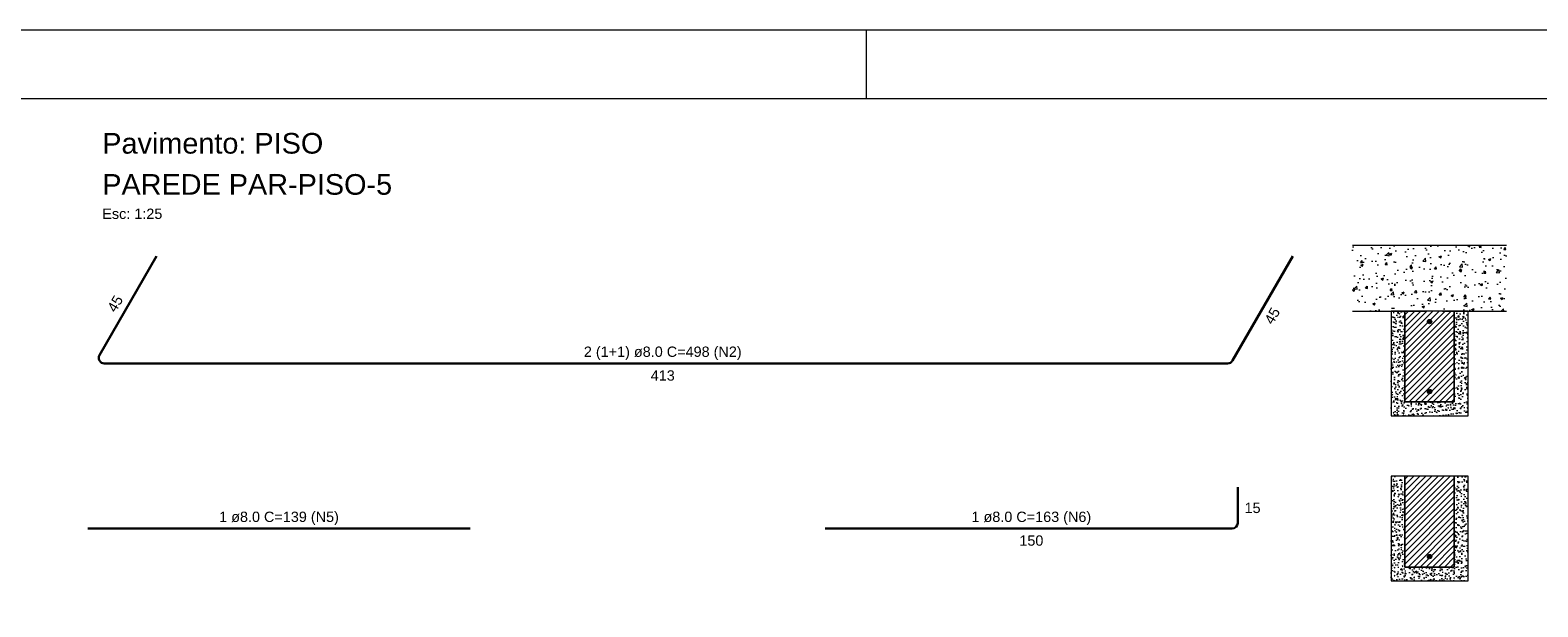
# Model space of a CAD drawing. Header units: millimetres. Extents: x 337 to 624, y -381 to -65.
# Tile 90 of 138: x 372.27 to 394.19, y -137.83 to -129.44. Entities that reach past the tile are written whole.
import ezdxf

# ---------------------------------------------------------------- set-up
doc = ezdxf.new("R2010")
doc.units = ezdxf.units.MM
doc.header["$MEASUREMENT"] = 0
doc.linetypes.add('Dashed', pattern=[0.75, 0.5, -0.25])
for name, color, linetype, lineweight in [('Armadura', 7, 'Continuous', 30), ('Armaduras em corte', 14, 'Continuous', 0), ('Descrição da armadura', 7, 'Continuous', 5), ('PA-Graute', 8, 'Continuous', 0), ('PA-Lajes', 7, 'Continuous', 13), ('PE-Meio canaleta', 5, 'Continuous', 5), ('PE-Paredes', 1, 'Continuous', 5), ('PRANCHA 01', 7, 'Continuous', 20), ('Textos armaduras', 7, 'Continuous', 5)]:
    doc.layers.add(name, color=color, linetype=linetype, lineweight=lineweight)
doc.styles.add('Arial', font='arial.ttf')
pattern_1 = [(45, (320.87709, -309.79396), (-0.044194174, 0.044194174), [])]
pattern_2 = [(50, (320.87709, -309.79396), (0.14345204, -0.01255043), [0.015, -0.165]), (355, (320.87709, -309.79396), (-0.02775027, 0.15043843), [0.012, -0.132]), (100.4514, (320.88905, -309.795), (0.11570188, 0.13788791), [0.01274804, -0.14022842]), (46.1842, (320.8771, -309.75396), (0.21344821, -0.0331038), [0.0225, -0.2475]), (96.6356, (320.89488, -309.75672), (0.18693254, 0.19482357), [0.01912206, -0.2103426]), (351.1842, (320.8771, -309.75396), (0.1869324, 0.19482372), [0.018, -0.198]), (21, (320.89709, -309.76396), (0.11938141, -0.08052378), [0.015, -0.165]), (326, (320.89709, -309.76396), (0.04866307, 0.14503001), [0.012, -0.132]), (71.4514, (320.90704, -309.77067), (0.16804453, 0.0645061), [0.01274804, -0.14022842]), (37.5, (320.87709, -309.79396), (0.002431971, 0.066578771), [0, -0.1304, 0, -0.134, 0, -0.1325]), (7.5, (320.87709, -309.79396), (0.052613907, 0.078882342), [0, -0.0764, 0, -0.1274, 0, -0.0505]), (327.5, (320.83249, -309.79396), (0.106764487, -0.004510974), [0, -0.05, 0, -0.156, 0, -0.207]), (317.5, (320.81249, -309.79396), (0.116637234, 0.020020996), [0, -0.065, 0, -0.1036, 0, -0.147])]

msp = doc.modelspace()

# ---------------------------------------------------------------- hatches: boundary and pattern name
at = {"layer": 'Armaduras em corte', "linetype": 'Continuous'}
for points in [[(392.6499, -133.6808), (392.6498, -133.678), (392.6494, -133.6752), (392.6488, -133.6725), (392.648, -133.6699), (392.6469, -133.6673), (392.6456, -133.6648), (392.6441, -133.6625), (392.6424, -133.6602), (392.6405, -133.6582), (392.6385, -133.6563), (392.6362, -133.6546), (392.6339, -133.6531), (392.6314, -133.6518), (392.6288, -133.6507), (392.6262, -133.6499), (392.6234, -133.6493), (392.6207, -133.6489), (392.6179, -133.6488), (392.6151, -133.6489), (392.6123, -133.6493), (392.6096, -133.6499), (392.6069, -133.6507), (392.6044, -133.6518), (392.6019, -133.6531), (392.5995, -133.6546), (392.5973, -133.6563), (392.5953, -133.6582), (392.5934, -133.6602), (392.5917, -133.6625), (392.5902, -133.6648), (392.5889, -133.6673), (392.5878, -133.6699), (392.587, -133.6725), (392.5864, -133.6752), (392.586, -133.678), (392.5859, -133.6808), (392.586, -133.6836), (392.5864, -133.6864), (392.587, -133.6891), (392.5878, -133.6918), (392.5889, -133.6943), (392.5902, -133.6968), (392.5917, -133.6992), (392.5934, -133.7014), (392.5953, -133.7034), (392.5973, -133.7053), (392.5995, -133.707), (392.6019, -133.7085), (392.6044, -133.7098), (392.6069, -133.7109), (392.6096, -133.7117), (392.6123, -133.7123), (392.6151, -133.7127), (392.6179, -133.7128), (392.6207, -133.7127), (392.6234, -133.7123), (392.6262, -133.7117), (392.6288, -133.7109), (392.6314, -133.7098), (392.6339, -133.7085), (392.6362, -133.707), (392.6385, -133.7053), (392.6405, -133.7034), (392.6424, -133.7014), (392.6441, -133.6992), (392.6456, -133.6968), (392.6469, -133.6943), (392.648, -133.6918), (392.6488, -133.6891), (392.6494, -133.6864), (392.6498, -133.6836)], [(392.6499, -134.6968), (392.6498, -134.694), (392.6494, -134.6912), (392.6488, -134.6885), (392.648, -134.6859), (392.6469, -134.6833), (392.6456, -134.6808), (392.6441, -134.6785), (392.6424, -134.6762), (392.6405, -134.6742), (392.6385, -134.6723), (392.6362, -134.6706), (392.6339, -134.6691), (392.6314, -134.6678), (392.6288, -134.6667), (392.6262, -134.6659), (392.6234, -134.6653), (392.6207, -134.6649), (392.6179, -134.6648), (392.6151, -134.6649), (392.6123, -134.6653), (392.6096, -134.6659), (392.6069, -134.6667), (392.6044, -134.6678), (392.6019, -134.6691), (392.5995, -134.6706), (392.5973, -134.6723), (392.5953, -134.6742), (392.5934, -134.6762), (392.5917, -134.6785), (392.5902, -134.6808), (392.5889, -134.6833), (392.5878, -134.6859), (392.587, -134.6885), (392.5864, -134.6912), (392.586, -134.694), (392.5859, -134.6968), (392.586, -134.6996), (392.5864, -134.7024), (392.587, -134.7051), (392.5878, -134.7078), (392.5889, -134.7103), (392.5902, -134.7128), (392.5917, -134.7152), (392.5934, -134.7174), (392.5953, -134.7194), (392.5973, -134.7213), (392.5995, -134.723), (392.6019, -134.7245), (392.6044, -134.7258), (392.6069, -134.7269), (392.6096, -134.7277), (392.6123, -134.7283), (392.6151, -134.7287), (392.6179, -134.7288), (392.6207, -134.7287), (392.6234, -134.7283), (392.6262, -134.7277), (392.6288, -134.7269), (392.6314, -134.7258), (392.6339, -134.7245), (392.6362, -134.723), (392.6385, -134.7213), (392.6405, -134.7194), (392.6424, -134.7174), (392.6441, -134.7152), (392.6456, -134.7128), (392.6469, -134.7103), (392.648, -134.7078), (392.6488, -134.7051), (392.6494, -134.7024), (392.6498, -134.6996)], [(392.6499, -137.0968), (392.6498, -137.094), (392.6494, -137.0912), (392.6488, -137.0885), (392.648, -137.0859), (392.6469, -137.0833), (392.6456, -137.0808), (392.6441, -137.0785), (392.6424, -137.0762), (392.6405, -137.0742), (392.6385, -137.0723), (392.6362, -137.0706), (392.6339, -137.0691), (392.6314, -137.0678), (392.6288, -137.0667), (392.6262, -137.0659), (392.6234, -137.0653), (392.6207, -137.0649), (392.6179, -137.0648), (392.6151, -137.0649), (392.6123, -137.0653), (392.6096, -137.0659), (392.6069, -137.0667), (392.6044, -137.0678), (392.6019, -137.0691), (392.5995, -137.0706), (392.5973, -137.0723), (392.5953, -137.0742), (392.5934, -137.0762), (392.5917, -137.0785), (392.5902, -137.0808), (392.5889, -137.0833), (392.5878, -137.0859), (392.587, -137.0885), (392.5864, -137.0912), (392.586, -137.094), (392.5859, -137.0968), (392.586, -137.0996), (392.5864, -137.1024), (392.587, -137.1051), (392.5878, -137.1078), (392.5889, -137.1103), (392.5902, -137.1128), (392.5917, -137.1152), (392.5934, -137.1174), (392.5953, -137.1194), (392.5973, -137.1213), (392.5995, -137.123), (392.6019, -137.1245), (392.6044, -137.1258), (392.6069, -137.1269), (392.6096, -137.1277), (392.6123, -137.1283), (392.6151, -137.1287), (392.6179, -137.1288), (392.6207, -137.1287), (392.6234, -137.1283), (392.6262, -137.1277), (392.6288, -137.1269), (392.6314, -137.1258), (392.6339, -137.1245), (392.6362, -137.123), (392.6385, -137.1213), (392.6405, -137.1194), (392.6424, -137.1174), (392.6441, -137.1152), (392.6456, -137.1128), (392.6469, -137.1103), (392.648, -137.1078), (392.6488, -137.1051), (392.6494, -137.1024), (392.6498, -137.0996)]]:
    msp.add_hatch(color=14, dxfattribs=at).paths.add_polyline_path(points)
at = {"layer": 'PA-Graute', "linetype": 'Continuous'}
h = msp.add_hatch(dxfattribs=at)
h.set_pattern_fill('ANSI31', color=8, scale=0.5, style=0)
h.set_pattern_definition(pattern_1)
h.paths.add_polyline_path([(392.2579, -134.8488), (392.9779, -134.8488), (392.9779, -133.5288), (392.2579, -133.5288)])
h = msp.add_hatch(dxfattribs=at)
h.set_pattern_fill('ANSI31', color=8, scale=0.5, style=0)
h.set_pattern_definition(pattern_1)
h.paths.add_polyline_path([(392.2579, -137.2488), (392.9779, -137.2488), (392.9779, -135.9288), (392.2579, -135.9288)])
at = {"layer": 'PA-Lajes', "linetype": 'Continuous'}
h = msp.add_hatch(dxfattribs=at)
h.set_pattern_fill('AR-CONC', scale=0.05, style=0)
h.set_pattern_definition([(50, (320.8771, -309.79396), (0.3586301, -0.03137607), [0.0375, -0.4125]), (355, (320.8771, -309.79396), (-0.0693757, 0.3760961), [0.03, -0.33]), (100.4514, (320.90698, -309.79657), (0.2892547, 0.3447198), [0.0318701, -0.35057106]), (46.1842, (320.8771, -309.69396), (0.5336205, -0.0827595), [0.05625, -0.61875]), (96.6356, (320.92156, -309.70086), (0.4673314, 0.487059), [0.0478051, -0.5258565]), (351.1842, (320.8771, -309.69396), (0.467331, 0.4870593), [0.045, -0.495]), (21, (320.9271, -309.71896), (0.29845353, -0.20130945), [0.0375, -0.4125]), (326, (320.9271, -309.71896), (0.1216577, 0.362575), [0.03, -0.33]), (71.4514, (320.95196, -309.73574), (0.4201113, 0.16126525), [0.0318701, -0.35057106]), (37.5, (320.87709, -309.79396), (0.00607993, 0.16644693), [0, -0.326, 0, -0.335, 0, -0.33125]), (7.5, (320.8771, -309.79396), (0.13153477, 0.19720586), [0, -0.191, 0, -0.3185, 0, -0.12625]), (327.5, (320.76559, -309.79396), (0.26691122, -0.01127744), [0, -0.125, 0, -0.39, 0, -0.5175]), (317.5, (320.7156, -309.79396), (0.29159308, 0.0500525), [0, -0.1625, 0, -0.259, 0, -0.3675])])
h.paths.add_polyline_path([(391.4979, -133.5288), (393.7379, -133.5288), (393.7379, -132.5688), (391.4979, -132.5688)])
at = {"layer": 'PE-Meio canaleta', "linetype": 'Continuous'}
h = msp.add_hatch(dxfattribs=at)
h.set_pattern_fill('AR-CONC', color=5, scale=0.02, style=0)
h.set_pattern_definition(pattern_2)
h.paths.add_polyline_path([(392.0579, -135.0488), (393.1779, -135.0488), (393.1779, -133.5288), (392.9779, -133.5288), (392.9779, -134.8488), (392.2579, -134.8488), (392.2579, -133.5288), (392.0579, -133.5288)])
h = msp.add_hatch(dxfattribs=at)
h.set_pattern_fill('AR-CONC', color=5, scale=0.02, style=0)
h.set_pattern_definition(pattern_2)
h.paths.add_polyline_path([(392.0579, -137.4488), (393.1779, -137.4488), (393.1779, -135.9288), (392.9779, -135.9288), (392.9779, -137.2488), (392.2579, -137.2488), (392.2579, -135.9288), (392.0579, -135.9288)])

# ---------------------------------------------------------------- linework, layer by layer
at = {"layer": 'Armadura'}
for p, q in [((374.1075, -132.73), (373.2768, -134.1688)), ((389.751, -134.2488), (390.6279, -132.73)), ((373.3461, -134.2888), (389.6817, -134.2888)), ((389.8279, -136.6088), (389.8279, -136.0888)), ((373.1075, -136.6888), (378.6675, -136.6888)), ((383.8275, -136.6888), (389.7479, -136.6888))]:
    msp.add_line(p, q, dxfattribs=at)
for centre, start, end in [((373.3461, -134.2088), 150, 270), ((389.6817, -134.2088), 270, 330), ((389.7479, -136.6088), 270, 0)]:
    msp.add_arc(centre, 0.08, start, end, dxfattribs=at)
at = {"layer": 'Armaduras em corte'}
for centre in [(392.6179, -133.6808), (392.6179, -134.6968), (392.6179, -137.0968)]:
    msp.add_circle(centre, 0.032, dxfattribs=at)
at = {"layer": 'PA-Lajes'}
for p, q in [((391.4979, -132.5688), (393.7379, -132.5688)), ((391.4979, -133.5288), (392.0579, -133.5288)), ((393.1779, -133.5288), (393.7379, -133.5288))]:
    msp.add_line(p, q, dxfattribs=at)
at = {"layer": 'PA-Lajes', "linetype": 'Dashed'}
msp.add_line((392.0579, -133.5288), (393.1779, -133.5288), dxfattribs=at)
at = {"layer": 'PE-Meio canaleta', "linetype": 'Continuous'}
for p, q in [((392.2579, -133.5288), (392.0579, -133.5288)), ((392.0579, -133.5288), (392.0579, -135.0488)), ((392.2579, -134.8488), (392.2579, -133.5288)), ((393.1779, -133.5288), (392.9779, -133.5288)), ((392.9779, -133.5288), (392.9779, -134.8488)), ((393.1779, -135.0488), (393.1779, -133.5288)), ((392.0579, -135.0488), (393.1779, -135.0488)), ((392.9779, -134.8488), (392.2579, -134.8488)), ((392.2579, -135.9288), (392.0579, -135.9288)), ((392.0579, -135.9288), (392.0579, -137.4488)), ((392.2579, -137.2488), (392.2579, -135.9288)), ((393.1779, -135.9288), (392.9779, -135.9288)), ((392.9779, -135.9288), (392.9779, -137.2488)), ((393.1779, -137.4488), (393.1779, -135.9288)), ((392.0579, -137.4488), (393.1779, -137.4488)), ((392.9779, -137.2488), (392.2579, -137.2488))]:
    msp.add_line(p, q, dxfattribs=at)
at = {"layer": 'PE-Meio canaleta', "linetype": 'Continuous', "lineweight": 5}
for p, q in [((392.9779, -133.5288), (392.2579, -133.5288)), ((392.2579, -133.5288), (392.2579, -134.8488)), ((392.9779, -134.8488), (392.9779, -133.5288)), ((392.2579, -134.8488), (392.9779, -134.8488)), ((392.9779, -135.9288), (392.2579, -135.9288)), ((392.2579, -135.9288), (392.2579, -137.2488)), ((392.9779, -137.2488), (392.9779, -135.9288)), ((392.2579, -137.2488), (392.9779, -137.2488))]:
    msp.add_line(p, q, dxfattribs=at)
at = {"layer": 'PE-Meio canaleta'}
for points in [[(392.0579, -135.0488), (393.1779, -135.0488), (393.1779, -133.5288), (392.9779, -133.5288), (392.9779, -134.8488), (392.2579, -134.8488), (392.2579, -133.5288), (392.0579, -133.5288)], [(392.0579, -137.4488), (393.1779, -137.4488), (393.1779, -135.9288), (392.9779, -135.9288), (392.9779, -137.2488), (392.2579, -137.2488), (392.2579, -135.9288), (392.0579, -135.9288)]]:
    msp.add_lwpolyline(points, close=True, dxfattribs=at)
at = {"layer": 'PRANCHA 01'}
for points in [[(337.4312, -188.8442), (421.5312, -188.8442), (421.5312, -129.4442), (337.4312, -129.4442), (337.4312, -188.8442)], [(384.4312, -130.4442), (384.4312, -129.4442)]]:
    msp.add_lwpolyline(points, dxfattribs=at)
msp.add_lwpolyline([(339.9312, -187.8442), (420.5312, -187.8442), (420.5312, -130.4442), (339.9312, -130.4442)], close=True, dxfattribs=at)

# ---------------------------------------------------------------- texts
at = {"layer": 'Descrição da armadura', "char_height": 0.15, "attachment_point": 8, "line_spacing_factor": 0.9, "style": 'Arial'}
for s, insert, width in [('2 (1+1) ø8.0 C=498 (N2)', (381.4677, -134.2388), 4.587805), ('1 ø8.0 C=139 (N5)', (375.8875, -136.6388), 3.481784), ('1 ø8.0 C=163 (N6)', (386.8277, -136.6388), 3.481784)]:
    msp.add_mtext(s, dxfattribs=dict(at, insert=insert, width=width))
at = {"layer": 'PE-Paredes', "attachment_point": 7, "line_spacing_factor": 0.9, "style": 'Arial'}
for s, insert, char_height, width in [('Pavimento: PISO', (373.3175, -131.243), 0.3, 6.468963), ('PAREDE PAR-PISO-5', (373.3175, -131.841), 0.3, 8.47247), ('Esc: 1:25', (373.3175, -132.1905), 0.15, 1.78718)]:
    msp.add_mtext(s, dxfattribs=dict(at, insert=insert, char_height=char_height, width=width))
at = {"layer": 'Textos armaduras', "char_height": 0.15, "width": 0.866006, "rotation": 60.00014, "line_spacing_factor": 0.9, "style": 'Arial'}
for insert, attachment_point in [((373.5709, -133.4594), 8), ((390.2645, -133.5594), 2)]:
    msp.add_mtext('45', dxfattribs=dict(at, insert=insert, attachment_point=attachment_point))
at = {"layer": 'Textos armaduras', "char_height": 0.15, "line_spacing_factor": 0.9, "style": 'Arial'}
for s, insert, width, attachment_point in [('413', (381.4677, -134.3888), 1.099009, 2), ('15', (389.9279, -136.3138), 0.866006, 1), ('150', (386.8277, -136.7888), 1.099009, 2)]:
    msp.add_mtext(s, dxfattribs=dict(at, insert=insert, width=width, attachment_point=attachment_point))

doc.saveas('drawing.dxf')
